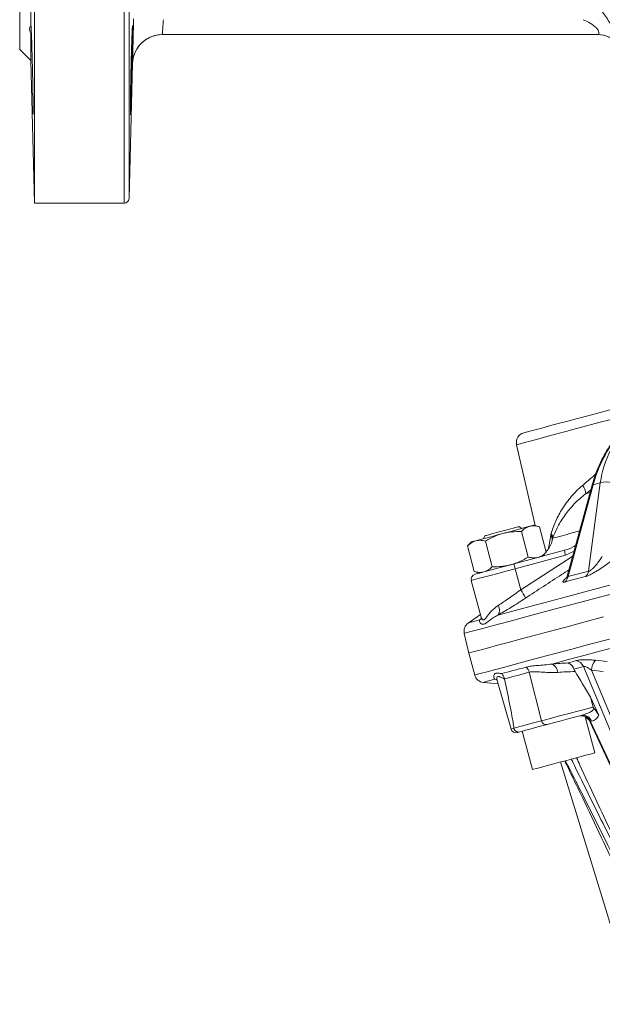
# Model space of a CAD drawing. Header units: millimetres. Extents: x -2 to 362, y -185 to 555.
# Tile 1 of 14: x 12 to 130, y -42 to 156. Entities that reach past the tile are written whole.
import ezdxf

# ---------------------------------------------------------------- set-up
doc = ezdxf.new("R2010")
doc.units = ezdxf.units.MM

msp = doc.modelspace()

# ---------------------------------------------------------------- linework, layer by layer
at = {"color": 8, "linetype": 'Continuous', "lineweight": 15}
for p, q in [((33.47, 119.34), (33.47, 337.89)), ((34.47, 336.93), (34.47, 120.32)), ((127.52, 61.6), (126.51, 60.81)), ((118.97, 49.74), (119.43, 52.39)), ((113.39, 41.44), (123.86, 48.25)), ((124.13, 49.24), (122.41, 48.41)), ((126.9, 15.5), (126.5, 15.39))]:
    msp.add_line(p, q, dxfattribs=at)
at = {"color": 7, "linetype": 'Continuous', "lineweight": 15}
for p, q in [((12.45, 150.34), (12.45, 229.34)), ((15.45, 119.34), (15.45, 229.34)), ((14.69, 155.06), (14.69, 196.42)), ((14.69, 148.09), (14.69, 153.54)), ((128.98, 153.34), (41.18, 153.34)), ((12.45, 150.34), (14.69, 148.09)), ((14.69, 148.09), (15.45, 119.34)), ((34.47, 120.32), (35.18, 147.5)), ((15.45, 119.34), (33.47, 119.34)), ((112.57, 70.69), (116.33, 54.38)), ((127.78, 62.54), (122.76, 44.22)), ((128, 62.59), (122.93, 44.09)), ((127.07, 45.2), (129.43, 62.98)), ((129.43, 62.98), (128, 62.59)), ((113.62, 53.82), (113.01, 54.17)), ((117.16, 54.16), (116.04, 54.46)), ((118.54, 49.01), (117.16, 54.16)), ((106.25, 52.36), (105.89, 51.75)), ((114.91, 48.03), (113.53, 53.19)), ((103.48, 51.1), (102.66, 50.28)), ((104.04, 45.12), (102.66, 50.28)), ((107.66, 46.09), (106.28, 51.25)), ((112.08, 46.67), (122.24, 49.4)), ((122.41, 48.41), (112.26, 45.69)), ((117.72, 48.18), (118.54, 49.01)), ((118.83, 49.49), (118.5, 49.15)), ((112.26, 45.69), (113.39, 41.44)), ((104.04, 45.12), (105.16, 44.82)), ((103.44, 43.32), (105.43, 35.9)), ((105.28, 36.47), (102.83, 34.75)), ((105.15, 35.37), (105.4, 35.59)), ((102.03, 32.66), (102.94, 28.7)), ((102.94, 28.7), (104.13, 24.25)), ((145.42, -20.67), (126.05, 25.98)), ((128.46, 27.24), (130.8, 26.99)), ((115.1, 24.82), (117.56, 15.03)), ((130.02, 24.98), (127.67, 25.23)), ((127.67, 25.23), (146.56, -20.26)), ((105.89, 22.78), (108.82, 22.52)), ((108.52, 23.33), (108.2, 23.4)), ((108.63, 23.18), (111.45, 13.36)), ((127.48, 19.81), (129.11, 16.17)), ((127.48, 19.81), (128.02, 17.78)), ((128.33, 8.58), (126.38, 15.85)), ((127.35, 14.88), (143.96, -21.06)), ((127.68, 14.98), (127.47, 14.92)), ((127.47, 14.92), (144.09, -21.03)), ((113.7, 12.94), (115.77, 5.22)), ((121.44, 6.74), (136.37, -42.1))]:
    msp.add_line(p, q, dxfattribs=at)
at = {"color": 8, "linetype": 'Continuous', "lineweight": 15, "flags": 128}
for points in [[(35.62, 149.59), (35.33, 148.65), (35.18, 147.5)], [(138.11, 77.53), (137.03, 77.24), (135.32, 76.78), (133.4, 76.27), (131.32, 75.71), (129.14, 75.13), (126.9, 74.53), (124.65, 73.93), (122.47, 73.34), (120.39, 72.78), (118.47, 72.27), (116.76, 71.81), (115.3, 71.42), (114.13, 71.11), (113.27, 70.88), (112.74, 70.73), (112.57, 70.69)], [(128, 62.59), (127.87, 62.59), (127.8, 62.56), (127.78, 62.54)], [(126.51, 60.81), (127.11, 60.97), (127.37, 61.04)], [(119.84, 51.83), (120.31, 51.95), (120.94, 52.12), (121.73, 52.34), (122.68, 52.59), (123.79, 52.89), (125.05, 53.23), (125.24, 53.28)], [(112.26, 45.69), (110.47, 45.21), (108.78, 44.76), (107.25, 44.34), (105.91, 43.99), (104.83, 43.7), (104.05, 43.49), (103.58, 43.36), (103.44, 43.32)], [(102.03, 32.66), (102.07, 32.68), (102.41, 32.77), (103.09, 32.95), (104.12, 33.22), (105.48, 33.59), (107.17, 34.04), (109.19, 34.58), (111.53, 35.21), (114.18, 35.92), (117.14, 36.71), (120.4, 37.59), (123.95, 38.54), (127.78, 39.56), (131.87, 40.66)], [(102.83, 34.75), (102.97, 34.79), (103.41, 34.91), (104.14, 35.1), (105.15, 35.37)], [(104.13, 24.25), (104.25, 24.29), (104.71, 24.41), (105.51, 24.62), (106.64, 24.93), (108.11, 25.32), (109.92, 25.8), (112.05, 26.37), (114.5, 27.03), (117.26, 27.77), (120.32, 28.59), (123.68, 29.49), (127.33, 30.47), (131.25, 31.52)], [(105.89, 22.78), (106.03, 22.82), (106.47, 22.93), (107.19, 23.13), (108.2, 23.4)], [(111.45, 13.36), (111.45, 13.36), (111.62, 13.4), (112.03, 13.51)]]:
    msp.add_lwpolyline(points, dxfattribs=at)
at = {"color": 7, "linetype": 'Continuous', "lineweight": 15, "flags": 128}
for points in [[(114, 73.07), (114.09, 73.09), (114.51, 73.21), (115.26, 73.41), (116.31, 73.69), (117.63, 74.04), (119.19, 74.46), (120.95, 74.93), (122.86, 75.44), (124.86, 75.98), (126.91, 76.53), (128.94, 77.07), (130.9, 77.6), (132.74, 78.09), (134.41, 78.54), (135.86, 78.93), (137.05, 79.25), (137.95, 79.49), (138.53, 79.64), (138.79, 79.71), (138.8, 79.71)], [(106.25, 52.36), (106.42, 52.4), (106.94, 52.54), (107.75, 52.76), (108.77, 53.03), (109.87, 53.33), (110.96, 53.62), (111.89, 53.87), (112.59, 54.06), (112.96, 54.16), (113.01, 54.17)], [(109.76, 52.78), (110.58, 53), (111.38, 53.22), (112.16, 53.42), (112.9, 53.62), (113.58, 53.8), (114.2, 53.97), (114.74, 54.12), (115.19, 54.24)], [(115.19, 54.24), (115.56, 54.33), (115.82, 54.41), (115.98, 54.45), (116.04, 54.46)], [(104.32, 51.32), (104.78, 51.45), (105.32, 51.59), (105.93, 51.76), (106.62, 51.94), (107.35, 52.14), (108.13, 52.35), (108.94, 52.56), (109.76, 52.78)], [(103.48, 51.1), (103.53, 51.11), (103.69, 51.16), (103.96, 51.23), (104.32, 51.32)], [(104.15, 44.55), (104.16, 44.55), (104.45, 44.63), (105.07, 44.8), (106.02, 45.05), (107.25, 45.38), (108.71, 45.77), (110.35, 46.21), (112.08, 46.67)], [(108.79, 36.35), (110.77, 36.88), (113.01, 37.48), (115.53, 38.15), (118.3, 38.9), (121.32, 39.71), (124.59, 40.58), (128.09, 41.52), (131.83, 42.52)], [(102.94, 28.7), (103.06, 28.73), (103.52, 28.85), (104.32, 29.06), (105.45, 29.37), (106.92, 29.76), (108.73, 30.25), (110.86, 30.82), (113.31, 31.47), (116.07, 32.21), (119.13, 33.03), (122.49, 33.93), (126.14, 34.91), (130.06, 35.96)], [(119.71, 26.48), (121.32, 26.91), (123.02, 27.37), (124.8, 27.85), (126.66, 28.34), (128.6, 28.86), (130.61, 29.4), (132.7, 29.96), (134.86, 30.54)], [(109.56, 24.54), (110.09, 24.68), (110.64, 24.83), (111.22, 24.99), (111.82, 25.15), (112.45, 25.32), (113.1, 25.49), (113.79, 25.67), (114.49, 25.86)], [(115.1, 24.82), (114.38, 24.63), (113.69, 24.45), (113.03, 24.27), (112.39, 24.1), (111.78, 23.94), (111.2, 23.78), (110.64, 23.63), (110.11, 23.49)], [(108.2, 23.4), (108.48, 23.36), (108.49, 23.36)], [(117.56, 15.03), (118.38, 15.25), (119.36, 15.51), (120.48, 15.81), (121.74, 16.15), (123.13, 16.52), (124.63, 16.93), (126.22, 17.35), (127.9, 17.8)], [(125.6, 16.13), (124.49, 15.84), (123.45, 15.56), (122.47, 15.29), (121.55, 15.05), (120.72, 14.82), (119.96, 14.62), (119.29, 14.44), (118.71, 14.29)], [(112.03, 13.55), (112.59, 13.7), (113.2, 13.86), (113.84, 14.03), (114.51, 14.21), (115.22, 14.41), (115.97, 14.6), (116.75, 14.81), (117.56, 15.03)], [(118.71, 14.29), (117.9, 14.07), (117.12, 13.86), (116.38, 13.66), (115.68, 13.47), (115.01, 13.29), (114.37, 13.12), (113.77, 12.96), (113.21, 12.81)], [(113.21, 12.81), (112.83, 12.71), (112.67, 12.67), (112.67, 12.67)], [(128.33, 8.58), (128.31, 8.58), (128.03, 8.5), (127.43, 8.34), (126.54, 8.1), (125.4, 7.8), (124.09, 7.44), (122.66, 7.06), (121.21, 6.67), (119.79, 6.29), (118.5, 5.95), (117.4, 5.65), (116.56, 5.43), (116, 5.28), (115.78, 5.22), (115.77, 5.22)]]:
    msp.add_lwpolyline(points, dxfattribs=at)
at = {"color": 7, "linetype": 'Continuous', "lineweight": 15}
for centre, radius, start, end in [((41.18, 147.34), 6, 90, 178.5275), ((41.18, 147.34), 6, 89.9995, 157.9695), ((128.94, 148.34), 5, 40.7141, 90), ((128.98, 148.37), 4.97, 40.7446, 89.9752), ((33.47, 120.34), 1, 270, 358.5), ((114.51, 71.14), 2, 105, 193), ((124.1, 60.75), 2.41, 1.5573, 44.7605), ((130.7, 59.35), 3.84, 73.4019, 109.3229), ((118.79, 51.67), 0.966, 353.7846, 48.2433), ((118.61, 51.62), 1.13, 355.454, 43.2508), ((118.59, 51.8), 1.2, 352.1732, 41.3515), ((118.7, 51.93), 1.14, 354.9706, 43.8394), ((119.56, 51.63), 0.202, 331.221, 341.9216), ((125.18, 49.41), 2.94, 180.2019, 199.8328), ((115.02, 46.68), 2.94, 180.2009, 199.8341), ((104.41, 43.58), 1, 105, 194.982), ((121.17, 44.4), 1.79, 309.0045, 349.9894), ((125.26, 45.56), 1.85, 308.5358, 348.8085), ((107.18, 36.9), 7.7, 21.7043, 36.1512), ((107.34, 37.38), 1.78, 324.6995, 31.7866), ((103.97, 33.11), 2, 125, 193), ((113.03, 24.31), 2.13, 13.9099, 46.714), ((118.94, 24.73), 1.91, 2.2495, 66.2609), ((124.23, 25.23), 1.96, 22.3113, 80.189), ((130.37, 25.33), 2.7, 135.091, 182.3069), ((106.06, 24.77), 2, 195, 265), ((125.53, 14.04), 2, 24.6424, 105), ((125.76, 14.29), 1.82, 20.303, 101.5063), ((125.97, 14.34), 1.82, 20.3031, 101.5061), ((118.5, 15.23), 0.963, 191.6752, 282.3391), ((112.41, 13.63), 1, 196, 285)]:
    msp.add_arc(centre, radius, start, end, dxfattribs=at)
for centre, major_axis, ratio, start_param, end_param in [((146.35, 55.08), (0.71, 24.36), 0.794707, 0.652459, 1.280778), ((152.07, 56.62), (-16.34, 18.42), 0.867211, 0.009521, 0.637839), ((162.76, -75.73), (-50.18, 114.05), 0.085717, 5.666706, 5.755357)]:
    msp.add_ellipse(centre, major_axis=major_axis, ratio=ratio, start_param=start_param, end_param=end_param, dxfattribs=at)
at = {"color": 8, "linetype": 'Continuous', "lineweight": 15}
msp.add_ellipse((128.47, 14.83), major_axis=(1.13, -0.06), ratio=0.082491, start_param=2.669084, end_param=3.177489, dxfattribs=at)
at = {"color": 7, "linetype": 'Continuous', "lineweight": 15}
for points, knots in [([(128.98, 158.97), (129.59, 158.27), (130.16, 157.54), (130.93, 156.4), (131.17, 156.02), (131.5, 155.44), (131.6, 155.25), (131.8, 154.86), (131.9, 154.67), (132.16, 154.1), (132.31, 153.74), (132.49, 153.22), (132.55, 153.05), (132.64, 152.74), (132.68, 152.59), (132.74, 152.33), (132.77, 152.2), (132.8, 151.99), (132.81, 151.9), (132.82, 151.68), (132.8, 151.6), (132.75, 151.61)], [0, 0, 0, 0, 0.25, 0.25, 0.375, 0.375, 0.4375, 0.4375, 0.5, 0.5, 0.625, 0.625, 0.6875, 0.6875, 0.75, 0.75, 0.8125, 0.8125, 0.875, 0.875, 1, 1, 1, 1]), ([(14.69, 155.06), (14.53, 154.95), (14.45, 154.77), (14.45, 154.38), (14.47, 154.23), (14.55, 153.91), (14.61, 153.73), (14.69, 153.54)], [0, 0, 0, 0, 0.5, 0.5, 0.75, 0.75, 1, 1, 1, 1]), ([(15.14, 137.32), (15.15, 137.3), (15.16, 137.22), (15.16, 138.21), (15.14, 140.09), (15.1, 142.71), (15.04, 145.72), (14.96, 148.77), (14.88, 151.55), (14.8, 153.69), (14.74, 155.01), (14.72, 155.08), (14.71, 155.11)], [0, 0, 0, 0, 0.054003, 0.161345, 0.268674, 0.376009, 0.483367, 0.590755, 0.698172, 0.805604, 0.913026, 1, 1, 1, 1]), ([(34.89, 140.25), (34.86, 139.41), (34.84, 139.04), (34.83, 138.55), (34.82, 138.4), (34.81, 138.12), (34.8, 137.99), (34.79, 137.65), (34.78, 137.48), (34.76, 137.25), (34.76, 137.19), (34.75, 137.19), (34.74, 137.25), (34.74, 137.42), (34.74, 137.49), (34.74, 137.66), (34.74, 137.86), (34.74, 138.11), (34.74, 138.39), (34.74, 138.54), (34.74, 139.03), (34.75, 139.41), (34.75, 140.03), (34.76, 140.25), (34.76, 140.7), (34.77, 140.94), (34.78, 141.68), (34.79, 142.19), (34.8, 143.01), (34.81, 143.29), (34.82, 143.86), (34.83, 144.14), (34.84, 145), (34.86, 145.59), (34.88, 146.78), (34.9, 147.36), (34.92, 148.22), (34.93, 148.51), (34.94, 149.08), (34.95, 149.36), (34.97, 150.17), (34.99, 150.69), (35.02, 151.67), (35.04, 152.13), (35.07, 152.97), (35.08, 153.34), (35.1, 153.83), (35.11, 153.99), (35.12, 154.26), (35.13, 154.52), (35.14, 154.71), (35.15, 154.89), (35.16, 154.96), (35.17, 155.13), (35.18, 155.19), (35.19, 155.19), (35.19, 155.18), (35.2, 155.12), (35.2, 155.08), (35.21, 154.91), (35.21, 154.74), (35.21, 154.4), (35.21, 154.27), (35.2, 154), (35.2, 153.85), (35.2, 153.36), (35.19, 152.99), (35.18, 152.15), (35.17, 151.69), (35.16, 150.96), (35.15, 150.71), (35.14, 150.19), (35.14, 149.92), (35.12, 149.1), (35.11, 148.54), (35.08, 147.39), (35.07, 146.79), (35.04, 145.62), (35.02, 145.03), (35, 144.17), (34.99, 143.88), (34.98, 143.31), (34.97, 143.03), (34.94, 142.22), (34.93, 141.7), (34.9, 140.71), (34.89, 140.25), (34.86, 139.41)], [-0.03125, -0.03125, 0, 0, 0.03125, 0.03125, 0.046875, 0.046875, 0.0625, 0.0625, 0.09375, 0.09375, 0.125, 0.125, 0.15625, 0.15625, 0.171875, 0.171875, 0.1875, 0.203125, 0.203125, 0.21875, 0.21875, 0.25, 0.25, 0.265625, 0.265625, 0.28125, 0.28125, 0.3125, 0.3125, 0.328125, 0.328125, 0.34375, 0.34375, 0.375, 0.375, 0.40625, 0.40625, 0.421875, 0.421875, 0.4375, 0.4375, 0.46875, 0.46875, 0.5, 0.5, 0.53125, 0.53125, 0.546875, 0.546875, 0.5625, 0.578125, 0.578125, 0.59375, 0.59375, 0.625, 0.625, 0.640625, 0.640625, 0.65625, 0.65625, 0.6875, 0.6875, 0.703125, 0.703125, 0.71875, 0.71875, 0.75, 0.75, 0.78125, 0.78125, 0.796875, 0.796875, 0.8125, 0.8125, 0.84375, 0.84375, 0.875, 0.875, 0.90625, 0.90625, 0.921875, 0.921875, 0.9375, 0.9375, 0.96875, 0.96875, 1, 1, 1.03125, 1.03125]), ([(35.18, 147.5), (35.18, 147.5), (35.19, 147.56), (35.19, 147.73), (35.19, 147.8), (35.19, 147.97), (35.2, 148.07), (35.2, 148.41), (35.21, 148.69), (35.23, 149.34), (35.24, 149.72), (35.25, 150.55), (35.27, 151), (35.28, 151.74), (35.29, 152), (35.3, 152.51), (35.32, 153.04), (35.33, 153.6), (35.34, 154.16), (35.35, 154.45), (35.37, 155.32), (35.39, 155.9), (35.4, 156.5)], [0, 0, 0, 0, 0.125, 0.125, 0.1875, 0.1875, 0.25, 0.25, 0.375, 0.375, 0.5, 0.5, 0.625, 0.625, 0.6875, 0.6875, 0.75, 0.8125, 0.8125, 0.875, 0.875, 1, 1, 1, 1]), ([(41.4, 156.34), (41.37, 155.95), (41.34, 155.55), (41.3, 155.01), (41.29, 154.84), (41.26, 154.51), (41.25, 154.36), (41.23, 154.08), (41.22, 153.96), (41.21, 153.74), (41.2, 153.65), (41.19, 153.5), (41.19, 153.44), (41.18, 153.36), (41.18, 153.34), (41.18, 153.34)], [0, 0, 0, 0, 0.25, 0.25, 0.375, 0.375, 0.5, 0.5, 0.625, 0.625, 0.75, 0.75, 0.875, 0.875, 1, 1, 1, 1]), ([(128.98, 153.34), (129.04, 153.34), (129.09, 153.38), (129.15, 153.51), (129.16, 153.61), (129.13, 153.81), (129.11, 153.88), (129.06, 154.04), (129.02, 154.12), (128.88, 154.38), (128.74, 154.56), (128.4, 154.91), (128.21, 155.07), (127.8, 155.37), (127.59, 155.51), (126.91, 155.91), (126.44, 156.13), (125.96, 156.34)], [0, 0, 0, 0, 0.125, 0.125, 0.25, 0.25, 0.3125, 0.3125, 0.375, 0.375, 0.5, 0.5, 0.625, 0.625, 0.75, 0.75, 1, 1, 1, 1]), ([(134.97, 74.68), (134.64, 74.38), (133.71, 73.5), (132.32, 71.88), (130.84, 69.76), (129.58, 67.45), (128.53, 65.04), (128.02, 63.36), (127.78, 62.54)], [0, 0, 0, 0, 0.098862, 0.280205, 0.462048, 0.644608, 0.827926, 1, 1, 1, 1]), ([(119.52, 52.72), (119.77, 53.58), (120.08, 54.44), (120.85, 56.15), (121.29, 56.99), (122.07, 58.22), (122.34, 58.63), (122.93, 59.43), (123.24, 59.83), (124.25, 61), (124.98, 61.75), (125.81, 62.44)], [0, 0, 0, 0, 0.25, 0.25, 0.5, 0.5, 0.625, 0.625, 0.75, 0.75, 1, 1, 1, 1]), ([(126.51, 60.81), (125.66, 60.16), (124.89, 59.47), (123.84, 58.38), (123.51, 58.01), (122.89, 57.27), (122.59, 56.9), (121.77, 55.76), (121.29, 54.99), (120.46, 53.41), (120.12, 52.62), (119.84, 51.83)], [0, 0, 0, 0, 0.25, 0.25, 0.375, 0.375, 0.5, 0.5, 0.75, 0.75, 1, 1, 1, 1]), ([(113.53, 53.19), (113.78, 53.44), (114.05, 53.66), (114.6, 54.02), (114.89, 54.16), (115.19, 54.24)], [0, 0, 0, 0, 0.5, 0.5, 1, 1, 1, 1]), ([(115.19, 54.24), (115.5, 54.32), (115.83, 54.35), (116.48, 54.31), (116.82, 54.25), (117.16, 54.16)], [0, 0, 0, 0, 0.5, 0.5, 1, 1, 1, 1]), ([(106.28, 51.25), (106.83, 51.58), (107.39, 51.88), (108.54, 52.4), (109.14, 52.62), (109.76, 52.78)], [0, 0, 0, 0, 0.5, 0.5, 1, 1, 1, 1]), ([(109.76, 52.78), (110.06, 52.86), (110.38, 52.93), (111, 53.05), (111.32, 53.09), (112.26, 53.18), (112.89, 53.2), (113.53, 53.19)], [0, 0, 0, 0, 0.25, 0.25, 0.5, 0.5, 1, 1, 1, 1]), ([(118.83, 49.49), (118.97, 49.68), (119.09, 49.86), (119.3, 50.22), (119.38, 50.4), (119.61, 50.93), (119.71, 51.28), (119.77, 51.64)], [0, 0, 0, 0, 0.25, 0.25, 0.5, 0.5, 1, 1, 1, 1]), ([(102.66, 50.28), (102.91, 50.53), (103.17, 50.75), (103.72, 51.11), (104.01, 51.24), (104.32, 51.32)], [0, 0, 0, 0, 0.5, 0.5, 1, 1, 1, 1]), ([(104.32, 51.32), (104.47, 51.36), (104.63, 51.39), (104.95, 51.42), (105.11, 51.43), (105.6, 51.4), (105.94, 51.34), (106.28, 51.25)], [0, 0, 0, 0, 0.25, 0.25, 0.5, 0.5, 1, 1, 1, 1]), ([(122.24, 49.4), (122.88, 49.6), (123.65, 49.86), (124.33, 50.31), (124.45, 50.39)], [0, 0, 0, 0, 0.821422, 1, 1, 1, 1]), ([(114.91, 48.03), (114.37, 47.7), (113.81, 47.4), (112.65, 46.88), (112.06, 46.67), (111.44, 46.5)], [0, 0, 0, 0, 0.5, 0.5, 1, 1, 1, 1]), ([(114.91, 48.03), (115.25, 47.94), (115.59, 47.88), (116.25, 47.85), (116.57, 47.88), (116.88, 47.96)], [0, 0, 0, 0, 0.5, 0.5, 1, 1, 1, 1]), ([(116.88, 47.96), (117.18, 48.04), (117.48, 48.18), (118.03, 48.54), (118.29, 48.76), (118.54, 49.01)], [0, 0, 0, 0, 0.5, 0.5, 1, 1, 1, 1]), ([(127.07, 45.2), (127.12, 45.2), (127.17, 45.2), (127.29, 45.25), (127.35, 45.28), (127.49, 45.37), (127.56, 45.42), (127.7, 45.54), (127.77, 45.6), (127.98, 45.79), (128.11, 45.93), (128.36, 46.2), (128.48, 46.34), (128.83, 46.77), (129.05, 47.06), (129.46, 47.63), (129.65, 47.91), (129.83, 48.2)], [0, 0, 0, 0, 0.0625, 0.0625, 0.125, 0.125, 0.1875, 0.1875, 0.25, 0.25, 0.375, 0.375, 0.5, 0.5, 0.75, 0.75, 1, 1, 1, 1]), ([(107.66, 46.09), (107.41, 45.84), (107.15, 45.62), (106.6, 45.26), (106.31, 45.13), (106, 45.05)], [0, 0, 0, 0, 0.5, 0.5, 1, 1, 1, 1]), ([(111.44, 46.5), (111.13, 46.42), (110.82, 46.35), (110.19, 46.24), (109.88, 46.19), (108.94, 46.1), (108.3, 46.08), (107.66, 46.09)], [0, 0, 0, 0, 0.25, 0.25, 0.5, 0.5, 1, 1, 1, 1]), ([(131.52, 47.16), (131.13, 46.86), (130.72, 46.56), (130.07, 46.11), (129.85, 45.96), (129.39, 45.65), (129.16, 45.5), (128.69, 45.21), (128.45, 45.07), (127.98, 44.8), (127.75, 44.67), (127.3, 44.45), (127.09, 44.35), (126.81, 44.24), (126.72, 44.2), (126.55, 44.15), (126.48, 44.13), (126.41, 44.11)], [0, 0, 0, 0, 0.25, 0.25, 0.375, 0.375, 0.5, 0.5, 0.625, 0.625, 0.75, 0.75, 0.875, 0.875, 0.9375, 0.9375, 1, 1, 1, 1]), ([(106, 45.05), (105.85, 45), (105.69, 44.98), (105.37, 44.95), (105.21, 44.94), (104.72, 44.97), (104.38, 45.03), (104.04, 45.12)], [0, 0, 0, 0, 0.25, 0.25, 0.5, 0.5, 1, 1, 1, 1]), ([(122.75, 44.22), (122.75, 44.19), (122.72, 44.05), (122.63, 43.88), (122.56, 43.77), (122.56, 43.76), (122.55, 43.76)], [0, 0, 0, 0, 0.118235, 0.482828, 0.749785, 1, 1, 1, 1]), ([(114.33, 39.75), (113.35, 39.1), (112.39, 38.49), (110.99, 37.63), (110.52, 37.36), (109.63, 36.83), (109.2, 36.58), (108.79, 36.35)], [0, 0, 0, 0, 0.5, 0.5, 0.75, 0.75, 1, 1, 1, 1]), ([(108.85, 38.31), (109.19, 38.53), (109.55, 38.75), (110.28, 39.24), (110.66, 39.49), (111.81, 40.29), (112.59, 40.85), (113.39, 41.44)], [0, 0, 0, 0, 0.25, 0.25, 0.5, 0.5, 1, 1, 1, 1]), ([(108.79, 36.35), (108.44, 36.18), (108.13, 36), (107.58, 35.63), (107.33, 35.44), (106.87, 35.09), (106.67, 34.92), (106.39, 34.72), (106.31, 34.66), (106.14, 34.57), (106.05, 34.53), (105.82, 34.47), (105.67, 34.48), (105.42, 34.59), (105.32, 34.67), (105.16, 34.86), (105.11, 34.97), (105.08, 35.18), (105.09, 35.28), (105.15, 35.37)], [0, 0, 0, 0, 0.125, 0.125, 0.25, 0.25, 0.375, 0.375, 0.4375, 0.4375, 0.5, 0.5, 0.625, 0.625, 0.75, 0.75, 0.875, 0.875, 1, 1, 1, 1]), ([(105.43, 35.9), (105.44, 35.86), (105.46, 35.74), (105.45, 35.65), (105.34, 35.54), (105.38, 35.55), (105.38, 35.55)], [0, 0, 0, 0, 0.180013, 0.485073, 0.999086, 1, 1, 1, 1]), ([(114.49, 25.86), (114.82, 25.95), (115.17, 26.01), (115.94, 26.11), (116.35, 26.15), (117.67, 26.25), (118.64, 26.32), (119.71, 26.48)], [0, 0, 0, 0, 0.25, 0.25, 0.5, 0.5, 1, 1, 1, 1]), ([(124.11, 25.44), (124.05, 25.61), (123.97, 25.76), (123.8, 26.04), (123.7, 26.17), (123.49, 26.39), (123.37, 26.48), (123.19, 26.59), (123.13, 26.62), (123.01, 26.66), (122.94, 26.68), (122.88, 26.7)], [0, 0, 0, 0, 0.25, 0.25, 0.5, 0.5, 0.75, 0.75, 0.875, 0.875, 1, 1, 1, 1]), ([(124.57, 27.17), (124.66, 27.2), (124.76, 27.22), (125, 27.26), (125.14, 27.28), (125.44, 27.31), (125.59, 27.32), (125.93, 27.34), (126.1, 27.34), (126.64, 27.35), (127.01, 27.34), (127.75, 27.31), (128.11, 27.28), (128.46, 27.24)], [0, 0, 0, 0, 0.125, 0.125, 0.25, 0.25, 0.375, 0.375, 0.5, 0.5, 0.75, 0.75, 1, 1, 1, 1]), ([(127.67, 25.23), (127.55, 25.32), (127.41, 25.42), (127.14, 25.6), (127, 25.68), (126.78, 25.8), (126.71, 25.84), (126.56, 25.9), (126.48, 25.93), (126.34, 25.98), (126.26, 26), (126.14, 26.01), (126.09, 26), (126.05, 25.98)], [0, 0, 0, 0, 0.25, 0.25, 0.5, 0.5, 0.625, 0.625, 0.75, 0.75, 0.875, 0.875, 1, 1, 1, 1]), ([(108.2, 23.4), (108.05, 23.47), (107.98, 23.61), (107.94, 23.86), (107.94, 23.95), (107.98, 24.13), (108.01, 24.23), (108.1, 24.4), (108.17, 24.48), (108.34, 24.6), (108.45, 24.64), (108.7, 24.67), (108.85, 24.66), (109.19, 24.61), (109.37, 24.58), (109.56, 24.54)], [0, 0, 0, 0, 0.25, 0.25, 0.375, 0.375, 0.5, 0.5, 0.625, 0.625, 0.75, 0.75, 0.875, 0.875, 1, 1, 1, 1]), ([(110.11, 23.49), (110.07, 23.69), (110.01, 23.88), (109.82, 24.24), (109.7, 24.4), (109.56, 24.54)], [0, 0, 0, 0, 0.5, 0.5, 1, 1, 1, 1]), ([(120.85, 24.8), (120.23, 24.76), (119.65, 24.76), (118.54, 24.79), (118.01, 24.83), (117.03, 24.9), (116.58, 24.93), (115.77, 24.94), (115.41, 24.91), (115.1, 24.82)], [0, 0, 0, 0, 0.25, 0.25, 0.5, 0.5, 0.75, 0.75, 1, 1, 1, 1]), ([(124.34, 24.97), (124.29, 25.04), (124.25, 25.12), (124.17, 25.28), (124.13, 25.36), (124.11, 25.44)], [0, 0, 0, 0, 0.5, 0.5, 1, 1, 1, 1]), ([(108.49, 23.35), (108.51, 23.34), (108.55, 23.32), (108.6, 23.3), (108.63, 23.19), (108.63, 23.17)], [0, 0, 0, 0, 0.395776, 0.873378, 1, 1, 1, 1]), ([(110.12, 23.46), (110.47, 21.8), (110.82, 20.13), (111.31, 17.65), (111.47, 16.82), (111.7, 15.59), (111.77, 15.18), (111.91, 14.36), (111.97, 13.95), (112.03, 13.55)], [0, 0, 0, 0, 0.5, 0.5, 0.75, 0.75, 0.875, 0.875, 1, 1, 1, 1]), ([(125.6, 16.13), (125.85, 16.2), (126.1, 16.27), (126.61, 16.44), (126.86, 16.53), (127.22, 16.69), (127.34, 16.75), (127.58, 16.88), (127.69, 16.95), (127.85, 17.08), (127.9, 17.13), (127.99, 17.23), (128.03, 17.29), (128.08, 17.43), (128.09, 17.51), (128.05, 17.64), (128.03, 17.68), (127.97, 17.75), (127.94, 17.78), (127.9, 17.8)], [0, 0, 0, 0, 0.25, 0.25, 0.5, 0.5, 0.625, 0.625, 0.75, 0.75, 0.8125, 0.8125, 0.875, 0.875, 0.9375, 0.9375, 0.96875, 0.96875, 1, 1, 1, 1]), ([(129.11, 16.17), (129.04, 15.98), (128.96, 15.82), (128.75, 15.56), (128.64, 15.45), (128.26, 15.18), (127.98, 15.06), (127.68, 14.98)], [0, 0, 0, 0, 0.25, 0.25, 0.5, 0.5, 1, 1, 1, 1]), ([(128.02, 17.78), (127.99, 17.79), (127.95, 17.79), (127.91, 17.8), (127.91, 17.8), (127.9, 17.8), (127.9, 17.8)], [0, 0, 0, 0, 0.0001246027, 0.0001246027, 0.0001246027, 0.0001331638, 0.0001331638, 0.0001331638, 0.0001331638]), ([(128.02, 17.78), (128.05, 17.7), (128.09, 17.63), (128.18, 17.49), (128.22, 17.43), (128.38, 17.24), (128.49, 17.12), (128.79, 16.75), (128.97, 16.48), (129.11, 16.17)], [0, 0, 0, 0, 0.125, 0.125, 0.25, 0.25, 0.5, 0.5, 1, 1, 1, 1]), ([(112.03, 13.51), (112.03, 13.52), (112.03, 13.53), (112.03, 13.54), (112.03, 13.54), (112.03, 13.55), (112.03, 13.55)], [0, 0, 0, 0, 0.0000295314, 0.0000295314, 0.0000295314, 0.00003573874, 0.00003573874, 0.00003573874, 0.00003573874]), ([(112.03, 13.51), (112.07, 13.39), (112.13, 13.27), (112.28, 13.07), (112.38, 12.98), (112.6, 12.85), (112.72, 12.81), (112.96, 12.77), (113.09, 12.78), (113.21, 12.81)], [0, 0, 0, 0, 0.25, 0.25, 0.5, 0.5, 0.75, 0.75, 1, 1, 1, 1]), ([(122.4, 6.99), (122.6, 6.6), (123.42, 4.98), (125.29, 1.28), (127.92, -3.95), (131.92, -11.94), (134.92, -18), (136.93, -22.06)], [0, 0, 0, 0, 0.044234, 0.184299, 0.387125, 0.590073, 1, 1, 1, 1])]:
    msp.add_open_spline(points, degree=3, knots=knots, dxfattribs=at)
for points in [[(14.7, 155.17), (14.7, 155.15), (14.7, 155.12), (14.69, 155.06)], [(119.43, 52.39), (119.45, 52.46), (119.46, 52.53), (119.48, 52.59)], [(119.48, 52.59), (119.5, 52.63), (119.51, 52.68), (119.52, 52.72)], [(119.77, 51.64), (119.76, 51.62), (119.76, 51.59), (119.75, 51.57)], [(119.84, 51.83), (119.82, 51.76), (119.79, 51.7), (119.77, 51.64)], [(126.41, 44.11), (125.05, 43.8), (123.68, 43.43), (122.3, 43.01)], [(122.93, 44.09), (124.32, 44.51), (125.71, 44.88), (127.07, 45.2)], [(119.71, 26.48), (120.7, 26.57), (121.76, 26.64), (122.88, 26.7)], [(122.88, 26.7), (123.45, 26.85), (124.01, 27.01), (124.57, 27.17)], [(126.05, 25.98), (125.41, 25.79), (124.76, 25.61), (124.11, 25.44)], [(124.34, 24.97), (123.1, 24.93), (121.94, 24.88), (120.85, 24.8)], [(110.11, 23.49), (110.12, 23.48), (110.12, 23.47), (110.12, 23.46)]]:
    msp.add_open_spline(points, degree=3, dxfattribs=at)
at = {"color": 8, "linetype": 'Continuous', "lineweight": 15}
for points, knots in [([(125.81, 62.44), (126.58, 63.09), (127.47, 63.85), (128.36, 64.64), (128.49, 64.75)], [0, 0, 0, 0, 0.860533, 1, 1, 1, 1]), ([(123.1, 45.46), (122.61, 45.14), (119.68, 43.25), (116.76, 41.34), (114.33, 39.75)], [0, 0, 0, 0, 0.166921, 1, 1, 1, 1]), ([(122.3, 43.01), (122.17, 42.98), (121.91, 42.92), (121.87, 43.09), (122.09, 43.41), (122.47, 43.76), (122.65, 43.93)], [0, 0, 0, 0, 0.225766, 0.451444, 0.741939, 1, 1, 1, 1]), ([(122.76, 44.22), (122.75, 44.18), (122.74, 44.1), (122.76, 44.04), (122.83, 44.03), (122.9, 44.07), (122.93, 44.09)], [0, 0, 0, 0, 0.321541, 0.516652, 0.793765, 1, 1, 1, 1]), ([(105.45, 35.91), (105.49, 35.76), (105.59, 35.43), (105.85, 35.3), (106.13, 35.45), (106.41, 35.79), (106.78, 36.32), (107.46, 37.19), (108.23, 37.81), (108.85, 38.31)], [0, 0, 0, 0, 0.1284354, 0.2887945, 0.3337483, 0.4656788, 0.6028664, 0.6806669, 1, 1, 1, 1]), ([(110.12, 23.46), (109.73, 23.66), (109.08, 24), (108.73, 24), (108.58, 23.81), (108.53, 23.56), (108.62, 23.28), (108.65, 23.18)], [0, 0, 0, 0, 0.370954, 0.612075, 0.628592, 0.865119, 1, 1, 1, 1]), ([(136.26, -22.54), (134.99, -19.84), (132.46, -14.42), (128.64, -6.36), (125.49, 0.24), (123.34, 4.73), (122.5, 6.46), (122.26, 6.96)], [0, 0, 0, 0, 0.269859, 0.53975, 0.809109, 0.945173, 1, 1, 1, 1]), ([(138.27, -21.7), (137.09, -19.5), (134.73, -15.08), (130.12, -5.96), (126.41, 1.51), (123.87, 6.74), (123.59, 7.31)], [0, 0, 0, 0, 0.233945, 0.468117, 0.941401, 1, 1, 1, 1]), ([(124.65, 7.6), (124.88, 7.1), (127.22, 1.97), (130.7, -5.44), (135.08, -14.62), (137.36, -19.12), (138.49, -21.37)], [0, 0, 0, 0, 0.051056, 0.524194, 0.762191, 1, 1, 1, 1])]:
    msp.add_open_spline(points, degree=3, knots=knots, dxfattribs=at)

doc.saveas('drawing.dxf')
